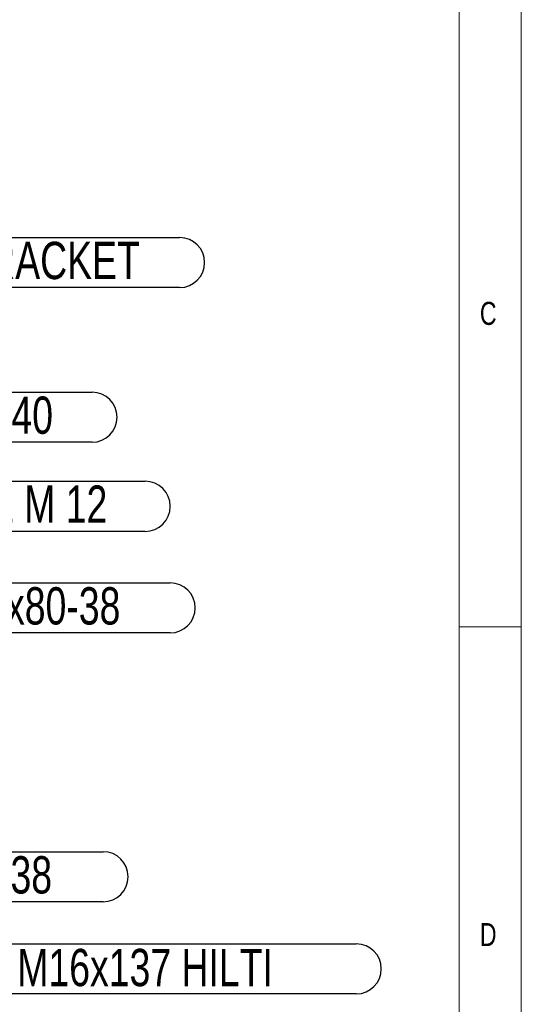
# Model space of a CAD drawing. Header units: millimetres. Extents: x 5 to 589, y 5 to 415.
# Tile 82 of 95: x 549 to 589, y 230 to 309. Entities that reach past the tile are written whole.
import ezdxf

# ---------------------------------------------------------------- set-up
doc = ezdxf.new("R2010")
doc.units = ezdxf.units.MM
doc.layers.add('NOTES', color=6, linetype='Continuous')
doc.styles.add('SLDTEXTSTYLE0', font='TXT', dxfattribs={"width": 0.75})

# ---------------------------------------------------------------- blocks, each defined once
blk = doc.blocks.new('SW_NOTE_16')
at = {"layer": 'NOTES', "color": 0}
for p, q in [((2.013, 2.013), (34.465, 2.013)), ((34.465, -2.013), (2.013, -2.013))]:
    blk.add_line(p, q, dxfattribs=at)
for centre, start, end in [((2.013, 0), 90, 270), ((34.465, 0), 270, 90)]:
    blk.add_arc(centre, 2.013, start, end, dxfattribs=at)
at = {"layer": 'NOTES', "color": 0, "insert": (18.059, 1.669), "char_height": 3, "attachment_point": 2, "style": 'SLDTEXTSTYLE0'}
blk.add_mtext('GRANIT BRACKET', dxfattribs=at)
blk = doc.blocks.new('SW_NOTE_18')
at = {"layer": 'NOTES', "color": 0}
for p, q in [((2.013, 2.013), (54.34, 2.013)), ((54.34, -2.013), (2.013, -2.013))]:
    blk.add_line(p, q, dxfattribs=at)
for centre, start, end in [((2.013, 0), 90, 270), ((54.34, 0), 270, 90)]:
    blk.add_arc(centre, 2.013, start, end, dxfattribs=at)
at = {"layer": 'NOTES', "color": 0, "insert": (28.066, 1.609), "char_height": 3, "attachment_point": 2, "style": 'SLDTEXTSTYLE0'}
blk.add_mtext('Cheville HSA M16x137 HILTI', dxfattribs=at)
blk = doc.blocks.new('SW_NOTE_19')
at = {"layer": 'NOTES', "color": 0}
for p, q in [((2.013, 2.013), (33.962, 2.013)), ((33.962, -2.013), (2.013, -2.013))]:
    blk.add_line(p, q, dxfattribs=at)
for centre, start, end in [((2.013, 0), 90, 270), ((33.962, 0), 270, 90)]:
    blk.add_arc(centre, 2.013, start, end, dxfattribs=at)
at = {"layer": 'NOTES', "color": 0, "insert": (17.988, 1.648), "char_height": 3, "attachment_point": 2, "style": 'SLDTEXTSTYLE0'}
blk.add_mtext('VIS H M16x80-38', dxfattribs=at)
blk = doc.blocks.new('SW_NOTE_20')
at = {"layer": 'NOTES', "color": 0}
for p, q in [((2.013, 2.013), (33.836, 2.013)), ((33.836, -2.013), (2.013, -2.013))]:
    blk.add_line(p, q, dxfattribs=at)
for centre, start, end in [((2.013, 0), 90, 270), ((33.836, 0), 270, 90)]:
    blk.add_arc(centre, 2.013, start, end, dxfattribs=at)
at = {"layer": 'NOTES', "color": 0, "insert": (17.95, 1.664), "char_height": 3, "attachment_point": 2, "style": 'SLDTEXTSTYLE0'}
blk.add_mtext('VIS H M16x80-38', dxfattribs=at)
blk = doc.blocks.new('SW_NOTE_21')
at = {"layer": 'NOTES', "color": 0}
for p, q in [((2.013, 2.013), (27.17, 2.013)), ((27.17, -2.013), (2.013, -2.013))]:
    blk.add_line(p, q, dxfattribs=at)
for centre, start, end in [((2.013, 0), 90, 270), ((27.17, 0), 270, 90)]:
    blk.add_arc(centre, 2.013, start, end, dxfattribs=at)
at = {"layer": 'NOTES', "color": 0, "insert": (14.577, 1.668), "char_height": 3, "attachment_point": 2, "style": 'SLDTEXTSTYLE0'}
blk.add_mtext('VIS H M12-40', dxfattribs=at)
blk = doc.blocks.new('SW_NOTE_22')
at = {"layer": 'NOTES', "color": 0}
for p, q in [((2.013, 2.013), (31.447, 2.013)), ((31.447, -2.013), (2.013, -2.013))]:
    blk.add_line(p, q, dxfattribs=at)
for centre, start, end in [((2.013, 0), 90, 270), ((31.447, 0), 270, 90)]:
    blk.add_arc(centre, 2.013, start, end, dxfattribs=at)
at = {"layer": 'NOTES', "color": 0, "insert": (16.522, 1.677), "char_height": 3, "attachment_point": 2, "style": 'SLDTEXTSTYLE0'}
blk.add_mtext('RONDELLE M 12', dxfattribs=at)

msp = doc.modelspace()

# ---------------------------------------------------------------- linework, layer by layer
at = {"color": 7, "linetype": 'Continuous', "lineweight": 18}
for p, q in [((589, 5), (589, 415)), ((584, 10), (584, 410)), ((584, 260), (589, 260))]:
    msp.add_line(p, q, dxfattribs=at)

# ---------------------------------------------------------------- block references
at = {"layer": 'NOTES', "color": 211}
for name, p in [('SW_NOTE_16', (527.044, 289.3331)), ('SW_NOTE_21', (527.2956, 276.8802)), ('SW_NOTE_22', (527.2956, 269.7104)), ('SW_NOTE_20', (526.9182, 261.5343)), ('SW_NOTE_19', (521.3836, 239.8991)), ('SW_NOTE_18', (521.3836, 232.4777))]:
    msp.add_blockref(name, p, dxfattribs=at)

# ---------------------------------------------------------------- texts
at = {"layer": 'NOTES', "color": 211, "char_height": 1.8521, "attachment_point": 1, "style": 'SLDTEXTSTYLE0'}
for s, insert in [('C', (585.6667, 286.168)), ('D', (585.6667, 236.168))]:
    msp.add_mtext(s, dxfattribs=dict(at, insert=insert))

doc.saveas('drawing.dxf')
